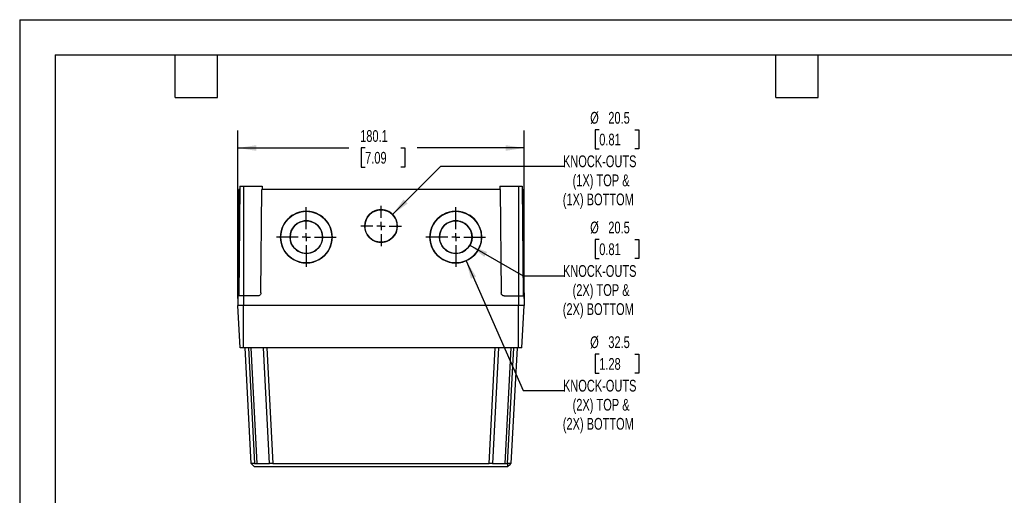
# Model space of a CAD drawing. Header units: millimetres. Extents: x 0 to 978, y 0 to 756.
# Tile 3 of 5: x 0 to 619, y 456 to 756. Entities that reach past the tile are written whole.
import ezdxf

# ---------------------------------------------------------------- set-up
doc = ezdxf.new("R2010")
doc.units = ezdxf.units.MM
doc.header["$LTSCALE"] = 3.5
doc.linetypes.add('CENTERX2', pattern=[20.32, 12.7, -2.54, 2.54, -2.54])
doc.layers.add('CENTER', color=40, linetype='CENTERX2')
doc.layers.add('DIMENSIONS', color=140, linetype='Continuous', lineweight=25)
doc.layers.add('TEXT', color=140, linetype='Continuous', lineweight=25)
doc.styles.add('SLDTEXTSTYLE0', font='TXT', dxfattribs={"width": 0.7})
doc.dimstyles.new('SLDDIMSTYLE0', dxfattribs={"dimtxt": 7.553027, "dimasz": 11.557, "dimexe": 0, "dimexo": 0.0625, "dimgap": 1.888257, "dimtad": 0, "dimtih": 1, "dimtoh": 1, "dimdec": 1, "dimrnd": 1e-09, "dimzin": 12, "dimdsep": 46, "dimtxsty": 'SLDTEXTSTYLE0', "dimsah": 1, "dimcen": 0.09, "dimadec": 0, "dimazin": 3, "dimtfac": 1, "dimtdec": 1, "dimtofl": 0, "dimtmove": 0, "dimatfit": 3, "dimfxl": 0, "dimfrac": 2, "dimtolj": 1, "dimtzin": 12, "dimarcsym": 0})
doc.dimstyles.new('SLDDIMSTYLE1', dxfattribs={"dimtxt": 7.553027, "dimasz": 11.557, "dimexe": 0, "dimexo": 0.0625, "dimgap": 1.888257, "dimtad": 0, "dimtih": 1, "dimtoh": 1, "dimdec": 1, "dimrnd": 1e-09, "dimzin": 12, "dimdsep": 46, "dimtxsty": 'SLDTEXTSTYLE0', "dimsah": 1, "dimcen": 0, "dimadec": 0, "dimazin": 3, "dimtfac": 1, "dimtdec": 1, "dimtofl": 0, "dimtmove": 0, "dimatfit": 3, "dimfxl": 0, "dimfrac": 2, "dimtolj": 1, "dimtzin": 12, "dimarcsym": 0})

# ---------------------------------------------------------------- blocks, each defined once
blk = doc.blocks.new('_D_11')
at = {"layer": 'DIMENSIONS'}
for p, q in [((364.57, 686.33), (362.03, 686.33)), ((362.03, 686.33), (362.03, 674.33)), ((387.02, 686.33), (389.55, 686.33)), ((389.55, 686.33), (389.55, 674.33)), ((362.03, 674.33), (364.57, 674.33)), ((389.55, 674.33), (387.02, 674.33)), ((234.55, 632.97), (264.94, 663.36)), ((264.94, 663.36), (342.26, 663.36))]:
    blk.add_line(p, q, dxfattribs=at)
blk.add_solid([(234.55, 632.97), (243.98, 639.88), (241.46, 642.4)], dxfattribs=at)
at = {"layer": 'DIMENSIONS', "attachment_point": 1, "style": 'SLDTEXTSTYLE0'}
for s, insert, char_height in [('%%c', (358.87, 697.57), 7.408), ('20.5', (370.27, 697.57), 7.408), ('0.81', (364.57, 683.88), 7.408), ('KNOCK-OUTS', (341.74, 670.18), 7.408), ('(1X) TOP &', (347.81, 658.18), 7.408), ('(1X) BOTTOM', (341.63, 646.17), 7.4083)]:
    blk.add_mtext(s, dxfattribs=dict(at, insert=insert, char_height=char_height))
blk = doc.blocks.new('_D_12')
at = {"layer": 'DIMENSIONS'}
for p, q in [((283.18, 613.59), (316.62, 594.28)), ((364.57, 617.26), (362.03, 617.26)), ((362.03, 617.26), (362.03, 605.25)), ((387.02, 617.26), (389.55, 617.26)), ((389.55, 617.26), (389.55, 605.25)), ((362.03, 605.25), (364.57, 605.25)), ((389.55, 605.25), (387.02, 605.25)), ((316.62, 594.28), (342.26, 594.28))]:
    blk.add_line(p, q, dxfattribs=at)
blk.add_solid([(283.18, 613.59), (292.3, 606.27), (294.08, 609.35)], dxfattribs=at)
at = {"layer": 'DIMENSIONS', "attachment_point": 1, "style": 'SLDTEXTSTYLE0'}
for s, insert, char_height in [('%%c', (358.87, 628.5), 7.408), ('20.5', (370.27, 628.5), 7.408), ('0.81', (364.57, 614.8), 7.408), ('KNOCK-OUTS', (341.74, 601.11), 7.408), ('(2X) TOP &', (347.81, 589.1), 7.408), ('(2X) BOTTOM', (341.63, 577.1), 7.4083)]:
    blk.add_mtext(s, dxfattribs=dict(at, insert=insert, char_height=char_height))
blk = doc.blocks.new('_D_13')
at = {"layer": 'DIMENSIONS'}
for p, q in [((280.82, 603.83), (316.62, 522.06)), ((364.57, 545.03), (362.03, 545.03)), ((362.03, 545.03), (362.03, 533.02)), ((387.02, 545.03), (389.55, 545.03)), ((389.55, 545.03), (389.55, 533.02)), ((362.03, 533.02), (364.57, 533.02)), ((389.55, 533.02), (387.02, 533.02)), ((316.62, 522.06), (342.26, 522.06))]:
    blk.add_line(p, q, dxfattribs=at)
blk.add_solid([(280.82, 603.83), (283.83, 592.53), (287.08, 593.96)], dxfattribs=at)
at = {"layer": 'DIMENSIONS', "attachment_point": 1, "style": 'SLDTEXTSTYLE0'}
for s, insert, char_height in [('%%c', (358.87, 556.27), 7.408), ('32.5', (370.27, 556.27), 7.408), ('1.28', (364.57, 542.57), 7.408), ('KNOCK-OUTS', (341.74, 528.88), 7.408), ('(2X) TOP &', (347.81, 516.88), 7.408), ('(2X) BOTTOM', (341.63, 504.87), 7.4083)]:
    blk.add_mtext(s, dxfattribs=dict(at, insert=insert, char_height=char_height))
blk = doc.blocks.new('_D_14')
at = {"layer": 'DIMENSIONS'}
for p, q in [((137.25, 580.16), (137.25, 685.97)), ((317.35, 580.16), (317.35, 685.97)), ((137.25, 674.86), (207.07, 674.86)), ((217.31, 674.86), (214.77, 674.86)), ((214.77, 674.86), (214.77, 662.85)), ((239.75, 674.86), (242.29, 674.86)), ((242.29, 674.86), (242.29, 662.85)), ((317.35, 674.86), (249.99, 674.86)), ((214.77, 662.85), (217.31, 662.85)), ((242.29, 662.85), (239.75, 662.85))]:
    blk.add_line(p, q, dxfattribs=at)
for points in [[(137.25, 674.86), (148.81, 673.08), (148.81, 676.63)], [(317.35, 674.86), (305.79, 676.63), (305.79, 673.08)]]:
    blk.add_solid(points, dxfattribs=at)
at = {"layer": 'DIMENSIONS', "char_height": 7.408, "attachment_point": 1, "style": 'SLDTEXTSTYLE0'}
for s, insert in [('180.1', (214.16, 686.1)), ('7.09', (217.31, 672.4))]:
    blk.add_mtext(s, dxfattribs=dict(at, insert=insert))
blk = doc.blocks.new('SW_CENTERMARKSYMBOL_17')
at = {"layer": 'CENTER', "color": 0}
for p, q in [((0, 5.08), (0, 18.79)), ((-5.08, 0), (-18.79, 0)), ((0, 0), (-2.54, 0)), ((0, 0), (0, 2.54)), ((0, 0), (0, -2.54)), ((0, 0), (2.54, 0)), ((5.08, 0), (18.79, 0)), ((0, -5.08), (0, -18.79))]:
    blk.add_line(p, q, dxfattribs=at)
blk = doc.blocks.new('SW_CENTERMARKSYMBOL_18')
at = {"layer": 'CENTER', "color": 0}
for p, q in [((0, 5.08), (0, 12.79)), ((-5.08, 0), (-12.79, 0)), ((0, 0), (-2.54, 0)), ((0, 0), (0, 2.54)), ((0, 0), (0, -2.54)), ((0, 0), (2.54, 0)), ((5.08, 0), (12.79, 0)), ((0, -5.08), (0, -12.79))]:
    blk.add_line(p, q, dxfattribs=at)
blk = doc.blocks.new('SW_CENTERMARKSYMBOL_19')
at = {"layer": 'CENTER', "color": 0}
for p, q in [((0, 5.08), (0, 18.79)), ((-5.08, 0), (-18.79, 0)), ((0, 0), (-2.54, 0)), ((0, 0), (0, 2.54)), ((0, 0), (0, -2.54)), ((0, 0), (2.54, 0)), ((5.08, 0), (18.79, 0)), ((0, -5.08), (0, -18.79))]:
    blk.add_line(p, q, dxfattribs=at)

msp = doc.modelspace()

# ---------------------------------------------------------------- linework, layer by layer
at = {"color": 7, "linetype": 'Continuous'}
for q in [(0.01, 0.01), (977.91, 755.66)]:
    msp.add_line((0.01, 755.66), q, dxfattribs=at)
for p, q in [((138.55, 650.71), (137.95, 581.71)), ((138.55, 650.71), (140.75, 650.71)), ((140.75, 650.71), (140.75, 581.71)), ((140.75, 650.71), (152.52, 650.71)), ((152.52, 650.71), (152.54, 648.71)), ((302.08, 650.71), (302.07, 648.71)), ((302.08, 650.71), (313.85, 650.71)), ((313.85, 650.71), (313.85, 581.71)), ((313.85, 650.71), (316.05, 650.71)), ((316.05, 650.71), (316.65, 581.71)), ((137.89, 648.71), (137.32, 583.69)), ((138.54, 648.71), (137.89, 648.71)), ((151.77, 583.69), (152.34, 648.71)), ((302.27, 648.71), (152.34, 648.71)), ((302.27, 648.71), (302.83, 583.69)), ((316.07, 648.71), (316.71, 648.71)), ((317.28, 583.69), (316.71, 648.71)), ((180.3, 634.97), (180.3, 634.97)), ((227.3, 635.97), (227.3, 635.97)), ((274.3, 634.97), (274.3, 634.97)), ((180.3, 628.97), (180.3, 628.97)), ((237.55, 625.72), (237.55, 625.72)), ((274.3, 628.97), (274.3, 628.97)), ((164.05, 618.72), (164.05, 618.72)), ((170.05, 618.72), (170.05, 618.72)), ((190.55, 618.72), (190.55, 618.72)), ((196.55, 618.72), (196.55, 618.72)), ((264.05, 618.72), (264.05, 618.72)), ((284.55, 618.72), (284.55, 618.72)), ((290.55, 618.72), (290.55, 618.72)), ((137.32, 583.69), (137.97, 583.69)), ((316.63, 583.69), (317.28, 583.69)), ((137.3, 581.71), (137.25, 575.71)), ((140.75, 581.71), (137.3, 581.71)), ((140.75, 581.71), (140.75, 575.71)), ((149.77, 581.71), (140.75, 581.71)), ((304.83, 581.71), (313.85, 581.71)), ((313.85, 581.71), (313.85, 575.71)), ((313.85, 581.71), (317.3, 581.71)), ((317.3, 581.71), (317.35, 575.71)), ((140.75, 575.71), (137.25, 575.71)), ((138.7, 549.11), (137.3, 575.71)), ((313.85, 575.71), (140.75, 575.71)), ((140.8, 549.11), (140.8, 575.71)), ((313.8, 549.11), (313.8, 575.71)), ((317.35, 575.71), (313.85, 575.71)), ((315.91, 549.11), (317.3, 575.71)), ((140.8, 549.11), (138.7, 549.11)), ((313.8, 549.11), (140.8, 549.11)), ((145.58, 476.11), (141.75, 549.11)), ((143.85, 549.11), (147.67, 476.11)), ((149.39, 476.11), (145.56, 549.11)), ((157.18, 476.11), (153.35, 549.11)), ((155.45, 549.11), (159.27, 476.11)), ((295.33, 476.11), (299.15, 549.11)), ((301.25, 549.11), (297.43, 476.11)), ((309.04, 549.11), (305.22, 476.11)), ((306.93, 476.11), (310.75, 549.11)), ((312.85, 549.11), (309.03, 476.11)), ((315.91, 549.11), (313.8, 549.11)), ((145.58, 476.11), (147.68, 474.11)), ((147.67, 476.11), (149.39, 476.11)), ((157.28, 474.11), (147.78, 474.11)), ((159.27, 476.11), (295.33, 476.11)), ((295.22, 474.11), (159.38, 474.11)), ((306.81, 474.11), (297.32, 474.11)), ((305.22, 476.11), (306.93, 476.11)), ((306.92, 474.11), (306.92, 474.11))]:
    msp.add_line(p, q)
at = {"flags": 128}
msp.add_lwpolyline([(306.94, 476.11), (306.85, 474.8), (306.81, 474.11)], dxfattribs=at)
for centre, radius, start, end in [((180.3, 618.72), 16.25, 89.99828, 270.00172), ((180.3, 618.72), 16.25, 89.9989, 179.99892), ((180.3, 618.72), 16.25, 269.99828, 90.00172), ((180.3, 618.72), 16.25, 0.00101, 90.00117), ((227.3, 625.72), 10.25, 89.99824, 270.00176), ((227.3, 625.72), 10.25, 89.99891, 179.99891), ((227.3, 625.72), 10.25, 269.99824, 90.00176), ((227.3, 625.72), 10.25, 0.00109, 90.00109), ((274.3, 618.72), 16.25, 89.99828, 270.00172), ((274.3, 618.72), 16.25, 89.9989, 179.99892), ((274.3, 618.72), 16.25, 269.99828, 90.00172), ((274.3, 618.72), 16.25, 0.00101, 90.00117), ((180.3, 618.72), 10.25, 89.99824, 270.00176), ((180.3, 618.72), 10.25, 89.99891, 179.99891), ((180.3, 618.72), 10.25, 269.99824, 90.00176), ((180.3, 618.72), 10.25, 0.00109, 90.00109), ((274.3, 618.72), 10.25, 89.99824, 270.00176), ((274.3, 618.72), 10.25, 89.99891, 179.99891), ((274.3, 618.72), 10.25, 269.99824, 90.00176), ((274.3, 618.72), 10.25, 0.00109, 90.00109)]:
    msp.add_arc(centre, radius, start, end)
for points, knots in [([(137.3, 581.71), (137.3, 581.71), (137.3, 581.75), (137.31, 581.95), (137.31, 582.1), (137.31, 582.49), (137.31, 582.72), (137.32, 583.21), (137.32, 583.46), (137.32, 583.69)], [0, 0, 0, 0, 0.25, 0.25, 0.5, 0.5, 0.75, 0.75, 1, 1, 1, 1]), ([(151.77, 583.69), (151.77, 583.46), (151.72, 583.21), (151.52, 582.72), (151.37, 582.49), (150.98, 582.1), (150.75, 581.95), (150.26, 581.75), (150, 581.71), (149.77, 581.71)], [0, 0, 0, 0, 0.25, 0.25, 0.5, 0.5, 0.75, 0.75, 1, 1, 1, 1]), ([(304.83, 581.71), (304.6, 581.71), (304.35, 581.75), (303.86, 581.95), (303.62, 582.1), (303.23, 582.49), (303.08, 582.72), (302.88, 583.21), (302.84, 583.46), (302.83, 583.69)], [0, 0, 0, 0, 0.25, 0.25, 0.5, 0.5, 0.75, 0.75, 1, 1, 1, 1]), ([(317.28, 583.69), (317.28, 583.46), (317.29, 583.21), (317.29, 582.72), (317.29, 582.49), (317.3, 582.1), (317.3, 581.95), (317.3, 581.75), (317.3, 581.71), (317.3, 581.71)], [0, 0, 0, 0, 0.25, 0.25, 0.5, 0.5, 0.75, 0.75, 1, 1, 1, 1]), ([(147.67, 476.11), (147.67, 476.11), (147.67, 476.11), (147.66, 476.11), (147.64, 476.11), (147.6, 476.11), (147.53, 476.11), (147.46, 476.11), (147.33, 476.11), (147.23, 476.11), (146.94, 476.11), (146.74, 476.11), (146.41, 476.11), (146.3, 476.11), (146.09, 476.11), (145.98, 476.11), (145.8, 476.11), (145.72, 476.11), (145.63, 476.11), (145.6, 476.11), (145.58, 476.11), (145.58, 476.11), (145.58, 476.11), (145.58, 476.11), (145.58, 476.11), (145.58, 476.11), (145.58, 476.11), (145.58, 476.11)], [0, 0, 0, 0, 0.007812, 0.007812, 0.015625, 0.03125, 0.0625, 0.125, 0.125, 0.25, 0.25, 0.5, 0.5, 0.625, 0.625, 0.75, 0.75, 0.875, 0.875, 0.9375, 0.96875, 0.984375, 0.992188, 0.992188, 0.996094, 0.996094, 1, 1, 1, 1]), ([(147.78, 474.11), (147.77, 474.11), (147.75, 474.11), (147.73, 474.11), (147.71, 474.11), (147.69, 474.11), (147.68, 474.11), (147.68, 474.11)], [0, 0, 0, 0, 0.172191, 0.335848, 0.502322, 0.746105, 1, 1, 1, 1]), ([(149.39, 476.11), (149.48, 476.11), (149.67, 476.11), (149.95, 476.11), (150.24, 476.11), (150.53, 476.11), (150.83, 476.11), (151.31, 476.11), (151.97, 476.11), (152.91, 476.11), (153.92, 476.11), (154.71, 476.11), (155.23, 476.11), (155.54, 476.11), (155.83, 476.11), (156.1, 476.11), (156.34, 476.11), (156.55, 476.11), (156.74, 476.11), (156.9, 476.11), (157.02, 476.11), (157.11, 476.11), (157.17, 476.11), (157.17, 476.11), (157.18, 476.11)], [0, 0, 0, 0, 0.022671, 0.045825, 0.069459, 0.093576, 0.118175, 0.143256, 0.215182, 0.285152, 0.393146, 0.49942, 0.538822, 0.578641, 0.61888, 0.659537, 0.700615, 0.742115, 0.784036, 0.82638, 0.869148, 0.91234, 0.955957, 1, 1, 1, 1]), ([(159.27, 476.11), (159.24, 476.11), (159.17, 476.11), (159.04, 476.11), (158.8, 476.11), (158.48, 476.11), (158.11, 476.11), (157.69, 476.11), (157.39, 476.11), (157.26, 476.11), (157.22, 476.11), (157.2, 476.11), (157.19, 476.1), (157.18, 476.11), (157.18, 476.11), (157.18, 476.11), (157.18, 476.11)], [0, 0, 0, 0, 0.028022, 0.062761, 0.125077, 0.250339, 0.362635, 0.500288, 0.748898, 0.837445, 0.87413, 0.905597, 0.937016, 0.952726, 0.968473, 1, 1, 1, 1]), ([(159.04, 474.11), (158.93, 474.11), (158.7, 474.11), (158.07, 474.11), (157.54, 474.11), (157.28, 474.11)], [0, 0, 0, 0, 0.279886, 0.639649, 1, 1, 1, 1]), ([(159.38, 474.11), (159.37, 474.11), (159.35, 474.11), (159.33, 474.11), (159.31, 474.11), (159.29, 474.11), (159.28, 474.11), (159.28, 474.11)], [0, 0, 0, 0, 0.169767, 0.331737, 0.498035, 0.743476, 1, 1, 1, 1]), ([(295.32, 474.11), (295.32, 474.11), (295.32, 474.11), (295.31, 474.11), (295.29, 474.11), (295.26, 474.11), (295.24, 474.11), (295.22, 474.11)], [0, 0, 0, 0, 0.169706, 0.331941, 0.498323, 0.744049, 1, 1, 1, 1]), ([(297.43, 476.11), (297.43, 476.11), (297.43, 476.11), (297.43, 476.11), (297.43, 476.11), (297.43, 476.11), (297.42, 476.11), (297.41, 476.11), (297.38, 476.11), (297.36, 476.11), (297.27, 476.11), (297.2, 476.11), (297.01, 476.11), (296.9, 476.11), (296.55, 476.11), (296.3, 476.11), (295.94, 476.11), (295.82, 476.11), (295.65, 476.11), (295.59, 476.11), (295.48, 476.11), (295.42, 476.11), (295.33, 476.11)], [0, 0, 0, 0, 0.0625, 0.09375, 0.09375, 0.125, 0.125, 0.1875, 0.1875, 0.25, 0.25, 0.375, 0.375, 0.5, 0.5, 0.75, 0.75, 0.875, 0.875, 0.9375, 0.9375, 1, 1, 1, 1]), ([(297.32, 474.11), (297.06, 474.11), (296.54, 474.11), (295.9, 474.11), (295.67, 474.11), (295.57, 474.11)], [0, 0, 0, 0, 0.360474, 0.721131, 1, 1, 1, 1]), ([(297.43, 476.11), (297.43, 476.11), (297.43, 476.11), (297.44, 476.11), (297.47, 476.11), (297.5, 476.11), (297.55, 476.11), (297.6, 476.11), (297.66, 476.11), (297.73, 476.11), (297.81, 476.11), (297.9, 476.11), (298, 476.11), (298.1, 476.11), (298.22, 476.11), (298.34, 476.11), (298.46, 476.11), (298.6, 476.11), (298.74, 476.11), (298.88, 476.11), (299.04, 476.11), (299.19, 476.11), (299.36, 476.11), (299.53, 476.11), (299.76, 476.11), (300.05, 476.11), (300.43, 476.11), (300.83, 476.11), (301.25, 476.11), (301.69, 476.11), (302.15, 476.11), (302.63, 476.11), (303.12, 476.11), (303.63, 476.11), (304.15, 476.11), (304.68, 476.11), (305.04, 476.11), (305.22, 476.11)], [0, 0, 0, 0, 0.02297, 0.045826, 0.06857, 0.0912, 0.113717, 0.136121, 0.158412, 0.18059, 0.202655, 0.224608, 0.246448, 0.268176, 0.289792, 0.311296, 0.332687, 0.353967, 0.375135, 0.396191, 0.417135, 0.437968, 0.45869, 0.479301, 0.4998, 0.539254, 0.57911, 0.61937, 0.660034, 0.701103, 0.742578, 0.78446, 0.82675, 0.869448, 0.912556, 0.956073, 1, 1, 1, 1]), ([(306.92, 474.11), (306.92, 474.11), (306.92, 474.11), (306.91, 474.11), (306.89, 474.11), (306.85, 474.11), (306.82, 474.11), (306.81, 474.11)], [0, 0, 0, 0, 0.157386, 0.306498, 0.459787, 0.710735, 1, 1, 1, 1]), ([(306.92, 474.11), (307.28, 474.45), (307.99, 475.13), (308.69, 475.79), (309.04, 476.13)], [0, 0, 0, 0, 0.495712, 1, 1, 1, 1]), ([(309.03, 476.11), (309.03, 476.11), (309.03, 476.11), (309.03, 476.11), (309.01, 476.11), (308.99, 476.11), (308.94, 476.11), (308.88, 476.11), (308.81, 476.11), (308.74, 476.11), (308.66, 476.11), (308.58, 476.11), (308.5, 476.11), (308.43, 476.11), (308.35, 476.11), (308.28, 476.11), (308.21, 476.11), (308.14, 476.11), (308.08, 476.11), (308.02, 476.11), (307.96, 476.11), (307.9, 476.11), (307.84, 476.11), (307.79, 476.11), (307.74, 476.11), (307.69, 476.11), (307.65, 476.11), (307.6, 476.11), (307.56, 476.11), (307.52, 476.11), (307.48, 476.11), (307.44, 476.11), (307.41, 476.11), (307.37, 476.11), (307.34, 476.11), (307.31, 476.11), (307.28, 476.11), (307.25, 476.11), (307.23, 476.11), (307.2, 476.11), (307.18, 476.11), (307.15, 476.11), (307.13, 476.11), (307.11, 476.11), (307.09, 476.11), (307.07, 476.11), (307.06, 476.11), (307.04, 476.11), (307.02, 476.11), (307.01, 476.11), (307, 476.11), (306.99, 476.11), (306.98, 476.11), (306.97, 476.11), (306.96, 476.11), (306.96, 476.11), (306.95, 476.11), (306.95, 476.11), (306.94, 476.11), (306.94, 476.11), (306.94, 476.11)], [0, 0, 0, 0, 0.0183974, 0.0365911, 0.0731282, 0.1289126, 0.1875116, 0.2427925, 0.2941714, 0.3415727, 0.3851417, 0.4251961, 0.462046, 0.4960485, 0.5275161, 0.5567151, 0.5838911, 0.6092606, 0.6330116, 0.6553058, 0.6762817, 0.6960551, 0.714725, 0.73238, 0.7490992, 0.7649528, 0.7800031, 0.7943035, 0.8079007, 0.8208366, 0.833149, 0.8448717, 0.8560346, 0.8666632, 0.8767808, 0.8864087, 0.8955663, 0.9042715, 0.9125405, 0.9203879, 0.9278274, 0.9348712, 0.9415306, 0.9478155, 0.9537355, 0.959295, 0.9644848, 0.9692975, 0.973731, 0.9777883, 0.9814758, 0.9848029, 0.9877814, 0.9904243, 0.9927455, 0.9947591, 0.996479, 0.9979181, 0.9990884, 1, 1, 1, 1])]:
    msp.add_open_spline(points, degree=3, knots=knots)
msp.add_open_spline([(306.94, 476.11), (306.94, 476.11), (306.93, 476.11), (306.93, 476.11)], degree=3)
at = {"layer": 'DIMENSIONS'}
for centre, radius in [((180.3, 618.72), 16.25), ((227.3, 625.72), 10.25), ((274.3, 618.72), 16.25), ((180.3, 618.72), 10.25), ((274.3, 618.72), 10.25)]:
    msp.add_circle(centre, radius, dxfattribs=at)
at = {"layer": 'TEXT'}
for p, q in [((22.22, 733.42), (955.67, 733.42)), ((22.22, 733.42), (22.22, 22.22)), ((97.79, 706.75), (97.79, 733.42)), ((124.46, 706.75), (124.46, 733.42)), ((475.61, 706.75), (475.61, 733.42)), ((502.28, 706.75), (502.28, 733.42)), ((97.79, 706.75), (124.46, 706.75)), ((475.61, 706.75), (502.28, 706.75))]:
    msp.add_line(p, q, dxfattribs=at)

# ---------------------------------------------------------------- block references
at = {"layer": 'CENTER'}
for name, p in [('SW_CENTERMARKSYMBOL_18', (227.3, 625.72)), ('SW_CENTERMARKSYMBOL_17', (180.3, 618.72)), ('SW_CENTERMARKSYMBOL_19', (274.3, 618.72))]:
    msp.add_blockref(name, p, dxfattribs=at)

# ---------------------------------------------------------------- dimensions: what is measured, and where the dimension line sits
at = {"layer": 'DIMENSIONS'}
for p1, p2, text, picture, middle in [((220.05, 618.47), (234.55, 632.97), '<>\\PKNOCK-OUTS\\P(1X) TOP &\\P(1X) BOTTOM', '_D_11', (375.79, 667.26)), ((267.78, 633.6), (280.82, 603.83), '<>\\PKNOCK-OUTS\\P(2X) TOP &\\P(2X) BOTTOM', '_D_13', (375.79, 525.96)), ((265.43, 623.84), (283.18, 613.59), '<>\\PKNOCK-OUTS\\P(2X) TOP &\\P(2X) BOTTOM', '_D_12', (375.79, 598.19))]:
    dim = msp.add_diameter_dim_2p(p1=p1, p2=p2, text=text, dimstyle='SLDDIMSTYLE1', dxfattribs=at)
    dim.commit()
    dim.dimension.update_dxf_attribs({"geometry": picture, "text_midpoint": middle, "dimtype": 163})
dim = msp.add_linear_dim(base=(317.35, 674.86), p1=(137.25, 575.71), p2=(317.35, 575.71), dimstyle='SLDDIMSTYLE0', dxfattribs=at)
dim.commit()
dim.dimension.update_dxf_attribs({"geometry": '_D_14', "text_midpoint": (228.53, 674.86), "dimtype": 160})

doc.saveas('drawing.dxf')
